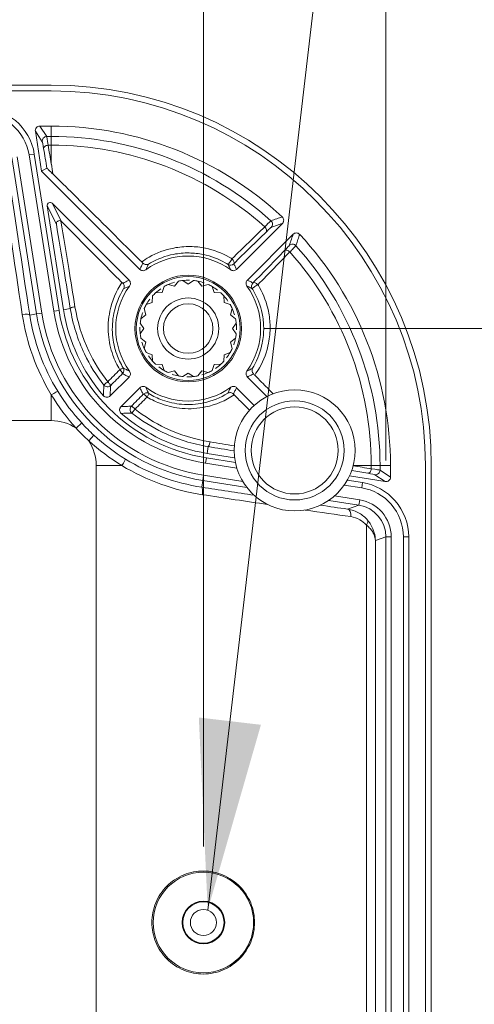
# Model space of a CAD drawing. Header units: millimetres. Extents: x 18 to 1379, y 18 to 1061.
# Tile 15 of 33: x 342 to 372, y 226 to 290. Entities that reach past the tile are written whole.
import ezdxf

# ---------------------------------------------------------------- set-up
doc = ezdxf.new("R2010")
doc.units = ezdxf.units.MM
doc.header["$LTSCALE"] = 5
for name, color, linetype, lineweight in [('Dimension (ANSI)', 7, 'Continuous', 9), ('Symbol (ANSI)', 7, 'Continuous', 9), ('Visible (ANSI)', 7, 'Continuous', 9), ('Visible Narrow (ANSI)', 7, 'Continuous', 9)]:
    doc.layers.add(name, color=color, linetype=linetype, lineweight=lineweight)
doc.styles.add('Note Text (ANSI)', font='arial.ttf')
doc.dimstyles.new('Default - mm_inch (ANSI)', dxfattribs={"dimscale": 5, "dimtxt": 1.7, "dimasz": 2, "dimexe": 3.175, "dimexo": 1, "dimgap": 0.8, "dimtad": 0, "dimtih": 1, "dimtoh": 1, "dimrnd": 1e-08, "dimzin": 4, "dimdsep": 46, "dimtxsty": 'Note Text (ANSI)', "dimblk": 'Filled-1', "dimcen": 0.09, "dimdle": 10, "dimclrd": 256, "dimclre": 256, "dimclrt": 256, "dimadec": 1, "dimazin": 0, "dimtfac": 1.176471, "dimtofl": 0, "dimtmove": 0, "dimatfit": 3, "dimfxl": 1, "dimtolj": 1, "dimtzin": 0, "dimlwd": -1, "dimlwe": -1, "dimarcsym": 0})
doc.dimstyles.new('Default - mm_inch (ANSI)$7', dxfattribs={"dimscale": 5, "dimtxt": 1.7, "dimasz": 2.5, "dimexe": 3.175, "dimexo": 1, "dimgap": 0.8, "dimtad": 0, "dimtih": 1, "dimtoh": 1, "dimrnd": 1e-08, "dimzin": 4, "dimdsep": 46, "dimtxsty": 'Note Text (ANSI)', "dimblk": 'Filled-1', "dimcen": 0.09, "dimdle": 10, "dimclrd": 256, "dimclre": 256, "dimclrt": 256, "dimadec": 1, "dimazin": 0, "dimtfac": 1.176471, "dimtofl": 0, "dimtmove": 0, "dimatfit": 3, "dimfxl": 1, "dimtolj": 1, "dimtzin": 0, "dimlwd": -1, "dimlwe": -1, "dimarcsym": 0})

# ---------------------------------------------------------------- blocks, each defined once
blk = doc.blocks.new('Filled-1')
at = {"color": 0}
for p, q in [((0, 0), (-1, 0.15)), ((-1, 0.15), (-1, -0.15)), ((-1, 0), (0, 0)), ((-1, -0.15), (0, 0))]:
    blk.add_line(p, q, dxfattribs=at)
at = {"color": 0, "flags": 128}
blk.add_lwpolyline([(-1, -0.15), (0, 0), (-1, 0.15), (-1, -0.15)], dxfattribs=at)
at = {"color": 0}
blk.add_solid([(-1, -0.15), (0, 0), (-1, 0.15), (-1, -0.15)], dxfattribs=at)
blk = doc.blocks.new('*D38')
at = {"layer": 'Defpoints', "color": 0, "transparency": 16777216}
for p in [(366.045, 372.38), (172.049, 256.398), (366.045, 256.398)]:
    blk.add_point(p, dxfattribs=at)
at = {"layer": 'Dimension (ANSI)', "transparency": 16777216}
for p, q in [((172.049, 261.398), (172.049, 388.255)), ((366.045, 261.398), (366.045, 388.255)), ((182.049, 372.38), (222.667, 372.38)), ((356.045, 372.38), (269.717, 372.38))]:
    blk.add_line(p, q, dxfattribs=at)
at = {"layer": 'Dimension (ANSI)', "transparency": 16777216, "xscale": 10, "yscale": 10, "zscale": 10, "rotation": 180}
blk.add_blockref('Filled-1', (172.049, 372.38), dxfattribs=at)
at = {"layer": 'Dimension (ANSI)', "transparency": 16777216, "xscale": 10, "yscale": 10, "zscale": 10}
blk.add_blockref('Filled-1', (366.045, 372.38), dxfattribs=at)
at = {"layer": 'Dimension (ANSI)', "transparency": 16777216, "char_height": 8.5, "attachment_point": 5, "style": 'Note Text (ANSI)'}
for s, insert in [('\\A1; 194.00', (246.192, 380.72)), ('\\A1;[7.64]', (246.192, 362.933))]:
    blk.add_mtext(s, dxfattribs=dict(at, insert=insert))
blk = doc.blocks.new('*D39')
at = {"layer": 'Defpoints', "color": 0, "transparency": 16777216}
for p in [(184.047, 352.806), (184.047, 231.07), (354.047, 231.07)]:
    blk.add_point(p, dxfattribs=at)
at = {"layer": 'Dimension (ANSI)', "transparency": 16777216}
for p, q in [((184.047, 236.07), (184.047, 368.681)), ((354.047, 236.07), (354.047, 368.681)), ((194.047, 352.806), (268.474, 352.806)), ((344.047, 352.806), (315.524, 352.806))]:
    blk.add_line(p, q, dxfattribs=at)
at = {"layer": 'Dimension (ANSI)', "transparency": 16777216, "xscale": 10, "yscale": 10, "zscale": 10, "rotation": 180}
blk.add_blockref('Filled-1', (184.047, 352.806), dxfattribs=at)
at = {"layer": 'Dimension (ANSI)', "transparency": 16777216, "xscale": 10, "yscale": 10, "zscale": 10}
blk.add_blockref('Filled-1', (354.047, 352.806), dxfattribs=at)
at = {"layer": 'Dimension (ANSI)', "transparency": 16777216, "char_height": 8.5, "attachment_point": 5, "style": 'Note Text (ANSI)'}
for s, insert in [('\\A1; 170.00', (291.999, 361.145)), ('\\A1;[6.69]', (291.999, 343.358))]:
    blk.add_mtext(s, dxfattribs=dict(at, insert=insert))
blk = doc.blocks.new('*D42')
at = {"layer": 'Defpoints', "color": 0, "transparency": 16777216}
for p in [(353.047, 270.07), (353.047, 102.07), (394.131, 102.07)]:
    blk.add_point(p, dxfattribs=at)
at = {"layer": 'Dimension (ANSI)', "transparency": 16777216}
for p, q in [((358.047, 270.07), (410.006, 270.07)), ((394.131, 260.07), (394.131, 203.857)), ((394.131, 112.07), (394.131, 168.283)), ((358.047, 102.07), (410.006, 102.07))]:
    blk.add_line(p, q, dxfattribs=at)
at = {"layer": 'Dimension (ANSI)', "transparency": 16777216, "xscale": 10, "yscale": 10, "zscale": 10}
for p, rotation in [((394.131, 270.07), 90), ((394.131, 102.07), 270)]:
    blk.add_blockref('Filled-1', p, dxfattribs=dict(at, rotation=rotation))
at = {"layer": 'Dimension (ANSI)', "transparency": 16777216, "char_height": 8.5, "attachment_point": 5, "style": 'Note Text (ANSI)'}
for s, insert in [('\\A1; 168.00', (394.131, 194.41)), ('\\A1;[6.61]', (394.131, 176.623))]:
    blk.add_mtext(s, dxfattribs=dict(at, insert=insert))

msp = doc.modelspace()

# ---------------------------------------------------------------- linework, layer by layer
at = {"layer": 'Visible (ANSI)'}
for p, q in [((194.047, 286.056), (344.047, 286.056)), ((344.047, 285.67), (194.047, 285.67)), ((344.047, 283.368), (343.295, 283.368)), ((342.998, 283.021), (343.412, 280.413)), ((343.075, 271.029), (341.449, 281.296)), ((343.421, 271.084), (341.795, 281.351)), ((344.211, 271.209), (342.585, 281.476)), ((342.931, 281.531), (344.557, 271.264)), ((343.763, 280.592), (343.412, 280.413)), ((343.412, 280.413), (349.866, 273.958)), ((343.774, 278.124), (344.853, 271.31)), ((349.159, 273.251), (344.113, 278.297)), ((356.228, 273.958), (359.239, 276.968)), ((359.946, 276.261), (356.936, 273.251)), ((351.477, 272.829), (351.33, 272.433)), ((352.145, 272.848), (351.738, 272.962)), ((352.407, 273.18), (352.145, 272.848)), ((353.047, 272.991), (352.696, 273.225)), ((353.399, 273.225), (353.047, 272.991)), ((353.95, 272.848), (353.688, 273.18)), ((354.357, 272.962), (353.95, 272.848)), ((354.764, 272.433), (354.618, 272.829)), ((350.701, 272.209), (350.684, 271.787)), ((351.33, 272.433), (350.908, 272.416)), ((355.187, 272.416), (354.764, 272.433)), ((355.41, 271.787), (355.393, 272.209)), ((350.684, 271.787), (350.288, 271.64)), ((355.807, 271.64), (355.41, 271.787)), ((350.269, 270.972), (349.938, 270.71)), ((350.155, 271.379), (350.269, 270.972)), ((355.825, 270.972), (355.94, 271.379)), ((356.157, 270.71), (355.825, 270.972)), ((349.892, 270.422), (350.126, 270.07)), ((355.968, 270.07), (356.203, 270.422)), ((350.126, 270.07), (349.892, 269.718)), ((356.203, 269.718), (355.968, 270.07)), ((349.938, 269.429), (350.269, 269.167)), ((350.269, 269.167), (350.155, 268.76)), ((355.825, 269.167), (356.157, 269.429)), ((355.94, 268.76), (355.825, 269.167)), ((350.288, 268.5), (350.684, 268.353)), ((350.684, 268.353), (350.701, 267.931)), ((355.393, 267.931), (355.41, 268.353)), ((355.41, 268.353), (355.807, 268.5)), ((350.908, 267.724), (351.33, 267.707)), ((351.33, 267.707), (351.477, 267.31)), ((354.618, 267.31), (354.764, 267.707)), ((354.764, 267.707), (355.187, 267.724)), ((351.738, 267.177), (352.145, 267.292)), ((352.145, 267.292), (352.407, 266.96)), ((352.696, 266.914), (353.047, 267.149)), ((353.047, 267.149), (353.399, 266.914)), ((353.688, 266.96), (353.95, 267.292)), ((353.95, 267.292), (354.357, 267.177)), ((347.917, 265.647), (349.159, 266.889)), ((356.936, 266.889), (358.223, 265.601)), ((349.866, 266.182), (348.624, 264.939)), ((357.387, 265.023), (356.228, 266.182)), ((354.288, 261.876), (356.102, 261.589)), ((356.246, 260.908), (354.186, 261.234)), ((354.241, 261.579), (356.152, 261.277)), ((366.346, 260.317), (366.346, 261.07)), ((368.647, 111.07), (368.647, 261.07)), ((369.033, 261.07), (369.033, 111.07)), ((356.902, 259.639), (354.006, 260.098)), ((356.632, 260.036), (354.061, 260.444)), ((363.507, 260.112), (364.509, 259.953)), ((363.651, 260.393), (365.999, 260.021)), ((364.454, 259.608), (363.303, 259.79)), ((364.274, 258.472), (362.288, 258.786)), ((364.329, 258.817), (362.667, 259.081)), ((366.045, 256.398), (366.045, 115.741)), ((366.395, 115.741), (366.395, 256.398)), ((367.195, 115.741), (367.195, 256.398)), ((367.545, 256.398), (367.545, 115.741))]:
    msp.add_line(p, q, dxfattribs=at)
for centre, radius in [((353.047, 270.07), 3.5), ((353.047, 270.07), 3.412), ((353.047, 270.07), 2.007), ((353.047, 270.07), 1.626), ((360.047, 262.07), 3.975), ((354.047, 231.07), 3.3), ((354.047, 231.07), 1.4)]:
    msp.add_circle(centre, radius, dxfattribs=at)
for centre, radius, start, end in [((344.047, 261.07), 24.986, 0, 90), ((344.047, 261.07), 24.6, 0, 90), ((344.047, 261.07), 22.298, 47.08372, 90), ((344.047, 261.07), 22.298, 0, 42.91628), ((353.047, 270.07), 4.762, 54.09228, 125.90772), ((353.047, 270.07), 4.763, 144.09228, 215.90772), ((353.047, 270.07), 3.175, 114.35966, 119.64034), ((353.047, 270.07), 3.175, 96.35966, 101.64034), ((353.047, 270.07), 3.175, 78.35966, 83.64034), ((353.047, 270.07), 3.175, 60.35966, 65.64034), ((353.047, 270.07), 4.762, 324.09228, 35.90772), ((353.047, 270.07), 3.175, 132.35966, 137.64034), ((353.047, 270.07), 3.175, 42.35966, 47.64034), ((353.047, 270.07), 3.175, 150.35966, 155.64034), ((353.047, 270.07), 3.175, 24.35966, 29.64034), ((356.064, 273.086), 13.15, 189, 261), ((356.064, 273.086), 12.8, 189, 261), ((356.064, 273.086), 12, 189, 261), ((356.064, 273.086), 11.65, 189, 261), ((356.064, 273.086), 11.35, 189, 220.84851), ((353.047, 270.07), 3.175, 168.35966, 173.64034), ((353.047, 270.07), 3.175, 6.35966, 11.64034), ((353.047, 270.07), 3.175, 186.35966, 191.64034), ((353.047, 270.07), 3.175, 348.35966, 353.64034), ((353.047, 270.07), 3.175, 204.35966, 209.64034), ((353.047, 270.07), 3.175, 330.35966, 335.64034), ((353.047, 270.07), 3.175, 222.35966, 227.64034), ((353.047, 270.07), 3.175, 312.35966, 317.64034), ((353.047, 270.07), 3.175, 240.35966, 245.64034), ((353.047, 270.07), 3.175, 294.35966, 299.64034), ((353.047, 270.07), 3.175, 258.35966, 263.64034), ((353.047, 270.07), 3.175, 276.35966, 281.64034), ((353.047, 270.07), 4.763, 234.09228, 305.90772), ((356.064, 273.086), 11.35, 229.15149, 261)]:
    msp.add_arc(centre, radius, start, end, dxfattribs=at)
for centre, major_axis, ratio, start_param, end_param in [((343.295, 283.068), (-0.166, 0.25), 0.999122, 5.697115, 7.424253), ((343.972, 278.156), (-0.091, 0.178), 0.998408, 5.027017, 7.539354), ((366.045, 260.317), (0.25, -0.166), 0.999122, 5.142117, 6.869256), ((363.944, 256.397), (1.985, 0.69), 0.999317, 5.948778, 7.361999)]:
    msp.add_ellipse(centre, major_axis=major_axis, ratio=ratio, start_param=start_param, end_param=end_param, dxfattribs=at)
for points, knots in [([(339.376, 284.568), (340.214, 284.568), (341.048, 284.264), (341.69, 283.725), (342.347, 283.173), (342.796, 282.379), (342.931, 281.531)], [-0.334407, -0.334407, -0.334407, -0.334407, 0.363572, 0.363572, 0.363572, 1.078813, 1.078813, 1.078813, 1.078813]), ([(342.585, 281.476), (342.464, 282.242), (342.058, 282.959), (341.465, 283.457), (340.886, 283.944), (340.132, 284.218), (339.376, 284.218)], [-1.078813, -1.078813, -1.078813, -1.078813, -0.363572, -0.363572, -0.363572, 0.334407, 0.334407, 0.334407, 0.334407]), ([(343.763, 280.592), (343.763, 280.592), (343.77, 280.587), (343.793, 280.565), (343.818, 280.542), (343.891, 280.473), (343.939, 280.426), (344.039, 280.329), (344.093, 280.276), (344.149, 280.221)], [0, 0, 0, 0, 0.011052, 0.011052, 0.02975374, 0.02975374, 0.05186425, 0.05186425, 0.07259333, 0.07259333, 0.07259333, 0.07259333]), ([(344.149, 280.221), (344.116, 280.436), (344.083, 280.649), (344.049, 280.867), (344.048, 280.873), (344.047, 280.88)], [0.03438192, 0.03438192, 0.03438192, 0.03438192, 0.11239941, 0.11239941, 0.11473674, 0.11473674, 0.11473674, 0.11473674]), ([(349.989, 274.442), (349.837, 274.593), (349.685, 274.744), (348.115, 276.305), (346.719, 277.687), (345.054, 279.33), (344.602, 279.775), (344.149, 280.221)], [8.945199, 8.945199, 8.945199, 8.945199, 9.0048578, 9.0048578, 9.562907, 9.562907, 9.7558747, 9.7558747, 9.7558747, 9.7558747]), ([(359.231, 277.4), (359.26, 277.373), (359.283, 277.342), (359.315, 277.271), (359.325, 277.232), (359.328, 277.154), (359.322, 277.115), (359.301, 277.058), (359.292, 277.038), (359.268, 277.001), (359.254, 276.984), (359.239, 276.968)], [0, 0, 0, 0, 0.01171532, 0.01171532, 0.02342607, 0.02342607, 0.03513981, 0.03513981, 0.04173392, 0.04173392, 0.04832911, 0.04832911, 0.04832911, 0.04832911]), ([(344.38, 276.935), (344.38, 276.935), (344.38, 276.936), (344.378, 276.954), (344.378, 276.971), (344.384, 277.006), (344.389, 277.024), (344.408, 277.065), (344.425, 277.088), (344.467, 277.123), (344.49, 277.136), (344.54, 277.152), (344.565, 277.155), (344.616, 277.153), (344.64, 277.147), (344.669, 277.134), (344.674, 277.132), (344.68, 277.129)], [-0.05168201, -0.05168201, -0.05168201, -0.05168201, -0.05143981, -0.05143981, -0.04428996, -0.04428996, -0.03722155, -0.03722155, -0.02676598, -0.02676598, -0.01777054, -0.01777054, -0.00960245, -0.00960245, -0.00189195, -0.00189195, 0, 0, 0, 0]), ([(344.726, 277.093), (345.847, 275.959), (347.092, 274.704), (348.468, 273.32), (348.579, 273.208), (348.691, 273.095)], [7.5200238, 7.5200238, 7.5200238, 7.5200238, 8.0188156, 8.0188156, 8.0627961, 8.0627961, 8.0627961, 8.0627961]), ([(359.946, 276.261), (359.973, 276.289), (360.006, 276.311), (360.078, 276.341), (360.117, 276.349), (360.195, 276.349), (360.234, 276.342), (360.29, 276.319), (360.31, 276.309), (360.346, 276.284), (360.363, 276.269), (360.378, 276.253)], [0, 0, 0, 0, 0.0117308, 0.0117308, 0.02345175, 0.02345175, 0.03516466, 0.03516466, 0.04174702, 0.04174702, 0.04832996, 0.04832996, 0.04832996, 0.04832996]), ([(349.989, 274.442), (350.015, 274.416), (350.042, 274.389), (350.07, 274.361), (350.073, 274.358), (350.075, 274.355)], [0, 0, 0, 0, 0.01116554, 0.01116554, 0.01235143, 0.01235143, 0.01235143, 0.01235143]), ([(350.075, 274.355), (350.093, 274.337), (350.112, 274.323), (350.158, 274.294), (350.186, 274.282), (350.251, 274.265), (350.29, 274.262), (350.369, 274.272), (350.406, 274.285), (350.44, 274.305), (350.44, 274.305), (350.441, 274.305)], [0, 0, 0, 0, 0.00784324, 0.00784324, 0.01923983, 0.01923983, 0.03595817, 0.03595817, 0.05338012, 0.05338012, 0.05373672, 0.05373672, 0.05373672, 0.05373672]), ([(350.254, 273.927), (350.223, 273.904), (350.187, 273.888), (350.111, 273.869), (350.071, 273.868), (350.001, 273.879), (349.971, 273.888), (349.914, 273.917), (349.889, 273.936), (349.866, 273.958)], [0, 0, 0, 0, 0.01172172, 0.01172172, 0.02344126, 0.02344126, 0.03295792, 0.03295792, 0.04247461, 0.04247461, 0.04247461, 0.04247461]), ([(356.228, 273.958), (356.201, 273.93), (356.168, 273.909), (356.096, 273.878), (356.057, 273.871), (355.987, 273.87), (355.955, 273.875), (355.895, 273.894), (355.866, 273.909), (355.84, 273.927)], [0, 0, 0, 0, 0.01171788, 0.01171788, 0.02343538, 0.02343538, 0.03295471, 0.03295471, 0.04247443, 0.04247443, 0.04247443, 0.04247443]), ([(348.751, 273.036), (348.749, 273.038), (348.747, 273.04), (348.727, 273.06), (348.709, 273.077), (348.691, 273.095)], [0.041942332, 0.041942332, 0.041942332, 0.041942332, 0.042839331, 0.042839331, 0.050442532, 0.050442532, 0.050442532, 0.050442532]), ([(348.751, 273.036), (348.775, 273.012), (348.794, 272.985), (348.825, 272.924), (348.834, 272.889), (348.842, 272.822), (348.84, 272.79), (348.827, 272.728), (348.815, 272.698), (348.799, 272.67), (348.798, 272.669), (348.798, 272.669)], [-0.04526982, -0.04526982, -0.04526982, -0.04526982, -0.03509484, -0.03509484, -0.02319475, -0.02319475, -0.0117536, -0.0117536, 0, 0, 0.00027066, 0.00027066, 0.00027066, 0.00027066]), ([(349.159, 273.251), (349.187, 273.223), (349.209, 273.191), (349.239, 273.119), (349.247, 273.08), (349.247, 273.009), (349.242, 272.978), (349.223, 272.917), (349.208, 272.889), (349.19, 272.863)], [0, 0, 0, 0, 0.01171788, 0.01171788, 0.02343538, 0.02343538, 0.03295471, 0.03295471, 0.04247443, 0.04247443, 0.04247443, 0.04247443]), ([(356.905, 272.863), (356.882, 272.895), (356.865, 272.93), (356.847, 273.006), (356.845, 273.046), (356.856, 273.116), (356.866, 273.146), (356.894, 273.203), (356.913, 273.229), (356.936, 273.251)], [0, 0, 0, 0, 0.01172172, 0.01172172, 0.02344126, 0.02344126, 0.03295792, 0.03295792, 0.04247461, 0.04247461, 0.04247461, 0.04247461]), ([(349.19, 267.277), (349.213, 267.245), (349.229, 267.209), (349.248, 267.133), (349.249, 267.094), (349.239, 267.024), (349.229, 266.994), (349.2, 266.937), (349.181, 266.911), (349.159, 266.889)], [0, 0, 0, 0, 0.01172172, 0.01172172, 0.02344126, 0.02344126, 0.03295792, 0.03295792, 0.04247461, 0.04247461, 0.04247461, 0.04247461]), ([(356.936, 266.889), (356.908, 266.916), (356.886, 266.949), (356.856, 267.021), (356.848, 267.06), (356.848, 267.131), (356.852, 267.162), (356.872, 267.223), (356.886, 267.251), (356.905, 267.277)], [0, 0, 0, 0, 0.01171788, 0.01171788, 0.02343538, 0.02343538, 0.03295471, 0.03295471, 0.04247443, 0.04247443, 0.04247443, 0.04247443]), ([(357.333, 267.098), (357.315, 267.116), (357.3, 267.134), (357.271, 267.181), (357.26, 267.209), (357.242, 267.273), (357.239, 267.313), (357.249, 267.392), (357.263, 267.429), (357.282, 267.462), (357.282, 267.463), (357.283, 267.463)], [-0.06339923, -0.06339923, -0.06339923, -0.06339923, -0.05408387, -0.05408387, -0.04054822, -0.04054822, -0.02069195, -0.02069195, 0, 0, 0.00042353, 0.00042353, 0.00042353, 0.00042353]), ([(357.333, 267.098), (357.343, 267.088), (357.353, 267.078), (357.381, 267.049), (357.4, 267.03), (357.419, 267.012)], [0.04381224, 0.04381224, 0.04381224, 0.04381224, 0.04811253, 0.04811253, 0.05616559, 0.05616559, 0.05616559, 0.05616559]), ([(358.637, 265.786), (358.383, 266.042), (358.128, 266.298), (357.721, 266.708), (357.57, 266.86), (357.419, 267.012)], [7.7874166, 7.7874166, 7.7874166, 7.7874166, 7.8887593, 7.8887593, 7.9484181, 7.9484181, 7.9484181, 7.9484181]), ([(349.866, 266.182), (349.894, 266.209), (349.927, 266.231), (349.999, 266.261), (350.037, 266.269), (350.108, 266.27), (350.14, 266.265), (350.2, 266.245), (350.229, 266.231), (350.254, 266.212)], [0, 0, 0, 0, 0.01171788, 0.01171788, 0.02343538, 0.02343538, 0.03295471, 0.03295471, 0.04247443, 0.04247443, 0.04247443, 0.04247443]), ([(356.013, 265.773), (355.99, 265.797), (355.963, 265.816), (355.901, 265.847), (355.867, 265.857), (355.8, 265.865), (355.767, 265.863), (355.705, 265.849), (355.675, 265.838), (355.647, 265.821), (355.647, 265.821), (355.646, 265.82)], [0, 0, 0, 0, 0.01011722, 0.01011722, 0.02194975, 0.02194975, 0.03332595, 0.03332595, 0.04501283, 0.04501283, 0.04528195, 0.04528195, 0.04528195, 0.04528195]), ([(355.84, 266.212), (355.872, 266.235), (355.908, 266.252), (355.984, 266.27), (356.023, 266.272), (356.093, 266.261), (356.124, 266.251), (356.18, 266.223), (356.206, 266.204), (356.228, 266.182)], [0, 0, 0, 0, 0.01172172, 0.01172172, 0.02344126, 0.02344126, 0.03295792, 0.03295792, 0.04247461, 0.04247461, 0.04247461, 0.04247461]), ([(356.073, 265.714), (356.185, 265.602), (356.297, 265.49), (356.633, 265.156), (356.857, 264.934), (357.079, 264.714)], [9.0512043, 9.0512043, 9.0512043, 9.0512043, 9.0951848, 9.0951848, 9.1829659, 9.1829659, 9.1829659, 9.1829659]), ([(347.917, 265.647), (347.889, 265.619), (347.857, 265.597), (347.784, 265.567), (347.746, 265.559), (347.668, 265.558), (347.629, 265.566), (347.571, 265.589), (347.55, 265.601), (347.511, 265.628), (347.493, 265.644), (347.478, 265.662)], [0, 0, 0, 0, 0.011721, 0.011721, 0.02343824, 0.02343824, 0.03515404, 0.03515404, 0.04228599, 0.04228599, 0.04941846, 0.04941846, 0.04941846, 0.04941846]), ([(348.64, 264.5), (348.61, 264.526), (348.586, 264.557), (348.551, 264.627), (348.54, 264.665), (348.534, 264.743), (348.539, 264.782), (348.558, 264.842), (348.568, 264.863), (348.592, 264.904), (348.607, 264.923), (348.624, 264.939)], [0, 0, 0, 0, 0.01172098, 0.01172098, 0.02343819, 0.02343819, 0.03515396, 0.03515396, 0.04228596, 0.04228596, 0.04941846, 0.04941846, 0.04941846, 0.04941846]), ([(364.509, 259.953), (365.336, 259.822), (366.113, 259.392), (366.663, 258.76), (367.226, 258.112), (367.545, 257.257), (367.545, 256.398)], [-1.078813, -1.078813, -1.078813, -1.078813, -0.380834, -0.380834, -0.380834, 0.334407, 0.334407, 0.334407, 0.334407]), ([(367.195, 256.398), (367.195, 257.173), (366.907, 257.945), (366.398, 258.53), (365.902, 259.101), (365.201, 259.489), (364.454, 259.608)], [-0.334407, -0.334407, -0.334407, -0.334407, 0.380834, 0.380834, 0.380834, 1.078813, 1.078813, 1.078813, 1.078813]), ([(366.395, 256.398), (366.395, 256.982), (366.178, 257.564), (365.795, 258.005), (365.421, 258.435), (364.892, 258.728), (364.329, 258.817)], [-0.334407, -0.334407, -0.334407, -0.334407, 0.380834, 0.380834, 0.380834, 1.078813, 1.078813, 1.078813, 1.078813]), ([(357.41, 231.07), (357.41, 230.647), (357.326, 230.198), (356.989, 229.376), (356.737, 229.003), (356.149, 228.4), (355.769, 228.134), (354.933, 227.779), (354.477, 227.691), (353.626, 227.687), (353.173, 227.769), (352.334, 228.113), (351.949, 228.375), (351.345, 228.979), (351.085, 229.358), (350.74, 230.191), (350.655, 230.645), (350.655, 231.495), (350.74, 231.948), (351.085, 232.781), (351.345, 233.161), (351.949, 233.765), (352.334, 234.027), (353.173, 234.371), (353.626, 234.453), (354.477, 234.449), (354.933, 234.36), (355.769, 234.005), (356.149, 233.74), (356.737, 233.137), (356.989, 232.764), (357.326, 231.942), (357.41, 231.493), (357.41, 231.07)], [0, 0, 0, 0, 0.126862, 0.126862, 0.253724, 0.253724, 0.386532, 0.386532, 0.51934, 0.51934, 0.649583, 0.649583, 0.779827, 0.779827, 0.907404, 0.907404, 1.034981, 1.034981, 1.162558, 1.162558, 1.290136, 1.290136, 1.420379, 1.420379, 1.550622, 1.550622, 1.68343, 1.68343, 1.816238, 1.816238, 1.9431, 1.9431, 2.069962, 2.069962, 2.069962, 2.069962])]:
    msp.add_open_spline(points, degree=3, knots=knots, dxfattribs=at)
for points in [[(344.68, 277.129), (344.697, 277.119), (344.713, 277.107), (344.726, 277.093)], [(351.738, 272.962), (351.87, 273.022), (352.006, 273.072), (352.145, 273.114)], [(352.696, 273.225), (352.84, 273.241), (352.985, 273.247), (353.129, 273.244)], [(353.688, 273.18), (353.83, 273.15), (353.97, 273.111), (354.106, 273.063)], [(354.618, 272.829), (354.743, 272.758), (354.864, 272.677), (354.979, 272.589)], [(350.908, 272.416), (351.015, 272.513), (351.129, 272.604), (351.248, 272.686)], [(355.393, 272.209), (355.491, 272.102), (355.581, 271.988), (355.663, 271.869)], [(350.288, 271.64), (350.359, 271.766), (350.44, 271.887), (350.528, 272.002)], [(349.938, 270.71), (349.967, 270.852), (350.006, 270.992), (350.054, 271.129)], [(355.94, 271.379), (355.999, 271.247), (356.05, 271.111), (356.091, 270.973)], [(356.203, 270.422), (356.219, 270.278), (356.225, 270.133), (356.221, 269.988)], [(349.892, 269.718), (349.876, 269.862), (349.87, 270.007), (349.873, 270.152)], [(350.155, 268.76), (350.095, 268.892), (350.045, 269.028), (350.003, 269.167)], [(356.157, 269.429), (356.128, 269.287), (356.089, 269.148), (356.04, 269.011)], [(355.807, 268.5), (355.735, 268.374), (355.655, 268.253), (355.567, 268.138)], [(350.701, 267.931), (350.604, 268.038), (350.513, 268.151), (350.431, 268.271)], [(355.187, 267.724), (355.08, 267.626), (354.966, 267.536), (354.847, 267.454)], [(351.477, 267.31), (351.351, 267.382), (351.23, 267.462), (351.115, 267.55)], [(352.407, 266.96), (352.265, 266.989), (352.125, 267.028), (351.989, 267.077)], [(354.357, 267.177), (354.225, 267.118), (354.089, 267.067), (353.95, 267.026)], [(353.399, 266.914), (353.255, 266.898), (353.11, 266.892), (352.965, 266.896)], [(356.073, 265.714), (356.053, 265.734), (356.033, 265.754), (356.013, 265.773)]]:
    msp.add_open_spline(points, degree=3, dxfattribs=at)
at = {"layer": 'Visible Narrow (ANSI)'}
for p, q in [((343.295, 283.368), (343.75, 282.683)), ((344.047, 283.368), (344.047, 282.683)), ((343.454, 282.336), (342.998, 283.021)), ((343.75, 282.683), (344.047, 282.683)), ((344.047, 282.11), (344.047, 282.683)), ((344.047, 282.11), (343.838, 282.11)), ((344.047, 282.11), (344.047, 280.88)), ((342.585, 281.476), (342.931, 281.531)), ((344.38, 276.935), (343.774, 278.124)), ((344.113, 278.297), (344.726, 277.093)), ((343.075, 271.029), (342.633, 270.959)), ((343.075, 271.029), (343.421, 271.084)), ((344.211, 271.209), (344.557, 271.264)), ((344.853, 271.31), (345.297, 271.381)), ((344.047, 265.715), (344.047, 264.022)), ((194.047, 264.022), (344.047, 264.022)), ((346.045, 263.87), (345.677, 263.532)), ((346.509, 262.699), (346.848, 263.067)), ((354.288, 261.876), (354.358, 262.319)), ((354.186, 261.234), (354.241, 261.579)), ((347, 111.07), (347, 261.07)), ((348.693, 261.07), (347, 261.07)), ((365.087, 261.07), (363.894, 261.07)), ((365.087, 261.07), (365.66, 261.07)), ((365.087, 260.861), (365.087, 261.07)), ((365.66, 261.07), (365.66, 260.772)), ((366.346, 261.07), (365.66, 261.07)), ((365.66, 260.772), (366.346, 260.317)), ((354.006, 260.098), (353.936, 259.655)), ((354.006, 260.098), (354.061, 260.444)), ((364.454, 259.608), (364.509, 259.953)), ((365.999, 260.021), (365.314, 260.476)), ((364.274, 258.472), (364.329, 258.817)), ((363.528, 258.212), (364.274, 258.472)), ((364.762, 257.167), (364.762, 114.973)), ((366.045, 256.398), (365.352, 256.157)), ((365.352, 115.983), (365.352, 256.157)), ((366.045, 256.398), (366.395, 256.398)), ((367.195, 256.398), (367.545, 256.398))]:
    msp.add_line(p, q, dxfattribs=at)
for centre, radius in [((360.047, 262.07), 3.256), ((360.047, 262.07), 2.86), ((354.047, 231.07), 1.356), ((354.047, 231.07), 0.856)]:
    msp.add_circle(centre, radius, dxfattribs=at)
for centre, radius, start, end in [((344.047, 261.07), 21.613, 48.0725, 90), ((344.047, 261.07), 21.04, 48.18345, 90), ((344.047, 261.07), 21.613, 0, 41.9275), ((344.047, 261.07), 21.04, 0, 41.81655), ((344.047, 261.07), 2.952, 56.50071, 90), ((356.064, 273.086), 13.613, 222.60947, 227.39053), ((356.064, 273.086), 14.113, 222.60947, 227.39053), ((344.047, 261.07), 2.952, 0, 33.49929)]:
    msp.add_arc(centre, radius, start, end, dxfattribs=at)
for centre, major_axis, ratio, start_param, end_param in [((343.75, 282.383), (0.25, 0.166), 0.999122, 0.984726, 2.711865), ((343.939, 281.184), (-0.19, 1.5), 0.013915, 5.375944, 6.246515), ((343.643, 281.137), (-0.19, 1.2), 0.01724, 5.374976, 6.245547), ((343.838, 281.925), (-0.296, -0.051), 0.611718, 4.607407, 6.261122), ((345.974, 263.975), (-4.595, 29.001), 0.01724, 5.319772, 5.374976), ((346.271, 264.022), (-4.595, 29.301), 0.017072, 5.322709, 5.37503), ((343.72, 264.022), (-4.563, 29.301), 0.01696, 0.960206, 1.327713), ((344.213, 264.1), (-4.563, 28.801), 0.01724, 0.960115, 1.327623), ((357.952, 276.613), (0.209, -0.215), 0.616393, 0.022165, 1.613509), ((358.289, 276.927), (-0.098, 0.284), 0.999204, 3.594376, 5.218147), ((359.904, 275.311), (0.284, -0.098), 0.999204, 1.065038, 2.688809), ((359.59, 274.975), (-0.215, 0.209), 0.616393, 4.669676, 6.26102), ((355.825, 274.536), (-0.159, -0.255), 0.096095, 0.008767, 2.104103), ((355.825, 274.536), (-0.262, -0.147), 0.999836, 0.50233, 1.844037), ((355.825, 274.536), (0.21, -0.214), 0.513944, 0.020346, 1.61055), ((357.513, 272.848), (-0.255, -0.158), 0.999912, 4.941479, 6.283185), ((357.513, 272.848), (-0.255, -0.159), 0.096095, 4.179083, 6.274418), ((357.513, 272.848), (-0.214, 0.21), 0.513944, 4.672635, 6.262839), ((342.139, 270.881), (0.494, 0.076), 0.23551, 0.017958, 1.534532), ((345.593, 271.428), (-0.296, -0.048), 0.247748, 4.633287, 6.26517), ((348.522, 267.326), (0.257, 0.155), 0.065173, 0.008745, 1.420047), ((348.522, 267.326), (0.212, -0.213), 0.161195, 0.017685, 1.598014), ((348.522, 267.326), (0.257, 0.156), 0.999913, 4.95276, 6.283185), ((347.738, 266.545), (-0.236, -0.185), 0.038814, 4.592272, 6.265719), ((347.738, 266.545), (-0.299, 0.018), 0.999654, 0.725828, 2.415764), ((347.738, 266.545), (0.212, -0.213), 0.123535, 0.017588, 1.595127), ((344.047, 265.686), (0.426, 0.262), 0.049251, 0.017475, 1.540535), ((350.303, 265.545), (0.26, 0.15), 0.999837, 0.503813, 1.834238), ((350.303, 265.545), (-0.213, 0.212), 0.161195, 4.685171, 6.265501), ((350.303, 265.545), (0.155, 0.257), 0.065173, 4.863138, 6.27444), ((349.523, 264.76), (-0.018, 0.299), 0.999654, 0.725828, 2.415764), ((349.523, 264.76), (-0.213, 0.212), 0.123535, 4.688059, 6.265597), ((349.523, 264.76), (-0.185, -0.236), 0.038814, 0.017466, 1.690913), ((354.405, 262.615), (-0.048, -0.296), 0.247748, 0.018015, 1.649899), ((348.664, 261.07), (0.262, 0.426), 0.049251, 4.74265, 6.265711), ((346.953, 262.997), (29.001, -4.595), 0.01724, 0.90821, 0.95385), ((347, 263.293), (29.301, -4.595), 0.017072, 0.908155, 0.958979), ((364.902, 260.861), (-0.051, -0.296), 0.611718, 0.022063, 1.675778), ((364.114, 260.665), (1.2, -0.19), 0.01724, 0.037638, 0.90821), ((364.161, 260.962), (1.5, -0.19), 0.013915, 0.03667, 0.907242), ((365.361, 260.772), (0.166, 0.25), 0.999122, 3.571321, 5.29846), ((353.858, 259.161), (0.076, 0.494), 0.23551, 4.748654, 6.265227), ((347.078, 261.236), (28.801, -4.563), 0.01724, 4.955562, 5.080624), ((347, 260.742), (29.301, -4.563), 0.01696, 4.955472, 5.109505), ((347, 260.742), (29.301, -4.563), 0.01696, 5.202846, 5.32298), ((347.078, 261.236), (28.801, -4.563), 0.01724, 5.249389, 5.32307), ((363.45, 257.719), (0.072, 0.495), 0.567123, 4.795049, 6.261994), ((364.459, 257.167), (0.38, 0.325), 0.444126, 5.190967, 6.244525)]:
    msp.add_ellipse(centre, major_axis=major_axis, ratio=ratio, start_param=start_param, end_param=end_param, dxfattribs=at)
for points, knots in [([(358.489, 277.15), (358.615, 277.193), (358.741, 277.235), (358.988, 277.318), (359.11, 277.359), (359.231, 277.4)], [-1.993878, -1.993878, -1.993878, -1.993878, -0.996939, -0.996939, -0.030024, -0.030024, -0.030024, -0.030024]), ([(345.297, 271.381), (345.16, 272.218), (345.024, 273.046), (344.718, 274.909), (344.547, 275.936), (344.38, 276.935)], [0, 0, 0, 0, 0.2627552, 0.2627552, 0.6008236, 0.6008236, 0.6008236, 0.6008236]), ([(344.68, 277.129), (344.849, 276.116), (345.021, 275.074), (345.331, 273.187), (345.467, 272.351), (345.604, 271.505)], [-0.6022991, -0.6022991, -0.6022991, -0.6022991, -0.2627552, -0.2627552, 0, 0, 0, 0]), ([(358.076, 276.751), (358.235, 276.91), (358.358, 277.031), (358.463, 277.129), (358.484, 277.147), (358.489, 277.15)], [0, 0, 0, 0, 0.0685893, 0.0685893, 0.1045515, 0.1045515, 0.1045515, 0.1045515]), ([(358.501, 276.715), (358.496, 276.713), (358.479, 276.699), (358.394, 276.622), (358.293, 276.526), (358.164, 276.4)], [-0.1045515, -0.1045515, -0.1045515, -0.1045515, -0.0685893, -0.0685893, 0, 0, 0, 0]), ([(359.239, 276.968), (359.118, 276.927), (358.997, 276.886), (358.751, 276.801), (358.626, 276.758), (358.501, 276.715)], [0.030547, 0.030547, 0.030547, 0.030547, 0.996939, 0.996939, 1.993878, 1.993878, 1.993878, 1.993878]), ([(359.692, 275.523), (359.718, 275.598), (359.744, 275.674), (359.811, 275.869), (359.853, 275.989), (359.911, 276.159), (359.928, 276.21), (359.946, 276.261)], [0, 0, 0, 0, 0.598591, 0.598591, 1.556337, 1.556337, 1.963331, 1.963331, 1.963331, 1.963331]), ([(360.378, 276.253), (360.36, 276.202), (360.343, 276.151), (360.285, 275.979), (360.245, 275.859), (360.179, 275.663), (360.153, 275.587), (360.127, 275.511)], [-1.963854, -1.963854, -1.963854, -1.963854, -1.556337, -1.556337, -0.598591, -0.598591, 0, 0, 0, 0]), ([(349.989, 274.442), (350.146, 274.555), (350.308, 274.66), (350.976, 275.041), (351.523, 275.245), (352.45, 275.427), (352.816, 275.46), (353.184, 275.456), (353.521, 275.451), (353.859, 275.415), (354.727, 275.235), (355.25, 275.04), (355.799, 274.73), (355.863, 274.692), (355.927, 274.652)], [-0.8953345, -0.8953345, -0.8953345, -0.8953345, -0.8339778, -0.8339778, -0.6516811, -0.6516811, -0.5377457, -0.5377457, -0.5377457, -0.433736, -0.433736, -0.2673205, -0.2673205, -0.2449423, -0.2449423, -0.2449423, -0.2449423]), ([(359.378, 275.187), (359.444, 275.255), (359.502, 275.315), (359.639, 275.459), (359.689, 275.515), (359.692, 275.523)], [-0.1045515, -0.1045515, -0.1045515, -0.1045515, -0.0684706, -0.0684706, 0, 0, 0, 0]), ([(360.127, 275.511), (360.123, 275.501), (360.059, 275.433), (359.885, 275.256), (359.812, 275.182), (359.728, 275.098)], [0, 0, 0, 0, 0.0684706, 0.0684706, 0.1045515, 0.1045515, 0.1045515, 0.1045515]), ([(355.667, 274.281), (355.607, 274.318), (355.547, 274.354), (355.034, 274.644), (354.545, 274.827), (353.734, 274.995), (353.418, 275.029), (353.104, 275.034), (352.759, 275.039), (352.417, 275.008), (351.551, 274.839), (351.039, 274.649), (350.528, 274.358), (350.484, 274.332), (350.441, 274.305)], [0.2449423, 0.2449423, 0.2449423, 0.2449423, 0.2673205, 0.2673205, 0.433736, 0.433736, 0.5377457, 0.5377457, 0.5377457, 0.6516811, 0.6516811, 0.8339778, 0.8339778, 0.8512975, 0.8512975, 0.8512975, 0.8512975]), ([(349.866, 273.958), (349.881, 273.989), (349.897, 274.02), (349.93, 274.087), (349.949, 274.123), (349.967, 274.158), (349.986, 274.194), (350.005, 274.23), (350.041, 274.295), (350.058, 274.325), (350.075, 274.355)], [1.19041245, 1.19041245, 1.19041245, 1.19041245, 1.20735011, 1.20735011, 1.22708558, 1.22708558, 1.22708558, 1.24685438, 1.24685438, 1.26368837, 1.26368837, 1.26368837, 1.26368837]), ([(350.441, 274.305), (350.427, 274.278), (350.412, 274.251), (350.381, 274.19), (350.363, 274.155), (350.346, 274.121), (350.329, 274.086), (350.312, 274.052), (350.282, 273.987), (350.268, 273.957), (350.254, 273.927)], [-1.26245861, -1.26245861, -1.26245861, -1.26245861, -1.24685438, -1.24685438, -1.22708558, -1.22708558, -1.22708558, -1.20735011, -1.20735011, -1.19042036, -1.19042036, -1.19042036, -1.19042036]), ([(355.84, 273.927), (355.828, 273.955), (355.815, 273.983), (355.786, 274.044), (355.771, 274.076), (355.755, 274.109), (355.737, 274.144), (355.72, 274.179), (355.69, 274.236), (355.678, 274.259), (355.667, 274.281)], [1.19042036, 1.19042036, 1.19042036, 1.19042036, 1.20619748, 1.20619748, 1.22478031, 1.22478031, 1.22478031, 1.24481895, 1.24481895, 1.25778639, 1.25778639, 1.25778639, 1.25778639]), ([(356.037, 274.324), (356.05, 274.301), (356.063, 274.277), (356.095, 274.218), (356.115, 274.182), (356.134, 274.146), (356.151, 274.112), (356.169, 274.078), (356.2, 274.016), (356.214, 273.987), (356.228, 273.958)], [-1.25778639, -1.25778639, -1.25778639, -1.25778639, -1.24481895, -1.24481895, -1.22478031, -1.22478031, -1.22478031, -1.20619748, -1.20619748, -1.19041245, -1.19041245, -1.19041245, -1.19041245]), ([(348.551, 267.366), (348.366, 267.672), (348.213, 267.996), (347.939, 268.765), (347.842, 269.217), (347.804, 269.671), (347.761, 270.191), (347.794, 270.713), (348.041, 271.892), (348.314, 272.532), (348.691, 273.095)], [-0.8799043, -0.8799043, -0.8799043, -0.8799043, -0.773199, -0.773199, -0.6351892, -0.6351892, -0.6351892, -0.4772367, -0.4772367, -0.2639542, -0.2639542, -0.2639542, -0.2639542]), ([(348.751, 273.036), (348.78, 273.052), (348.809, 273.069), (348.877, 273.106), (348.915, 273.127), (348.953, 273.147), (348.99, 273.166), (349.027, 273.185), (349.095, 273.22), (349.127, 273.235), (349.159, 273.251)], [-1.265747, -1.265747, -1.265747, -1.265747, -1.24935061, -1.24935061, -1.22808933, -1.22808933, -1.22808933, -1.20785199, -1.20785199, -1.19041245, -1.19041245, -1.19041245, -1.19041245]), ([(349.19, 272.863), (349.159, 272.849), (349.128, 272.835), (349.062, 272.803), (349.026, 272.786), (348.991, 272.769), (348.954, 272.75), (348.917, 272.731), (348.853, 272.698), (348.825, 272.683), (348.798, 272.669)], [1.19042036, 1.19042036, 1.19042036, 1.19042036, 1.20785199, 1.20785199, 1.22808933, 1.22808933, 1.22808933, 1.24935061, 1.24935061, 1.26514491, 1.26514491, 1.26514491, 1.26514491]), ([(357.259, 272.689), (357.236, 272.701), (357.214, 272.713), (357.156, 272.742), (357.121, 272.76), (357.086, 272.777), (357.054, 272.793), (357.021, 272.809), (356.961, 272.837), (356.933, 272.85), (356.905, 272.863)], [-1.25778639, -1.25778639, -1.25778639, -1.25778639, -1.24481895, -1.24481895, -1.22478031, -1.22478031, -1.22478031, -1.20619748, -1.20619748, -1.19042036, -1.19042036, -1.19042036, -1.19042036]), ([(356.936, 273.251), (356.965, 273.237), (356.993, 273.223), (357.056, 273.191), (357.09, 273.174), (357.123, 273.156), (357.16, 273.137), (357.196, 273.118), (357.255, 273.086), (357.278, 273.073), (357.301, 273.06)], [1.19041245, 1.19041245, 1.19041245, 1.19041245, 1.20619748, 1.20619748, 1.22478031, 1.22478031, 1.22478031, 1.24481895, 1.24481895, 1.25778639, 1.25778639, 1.25778639, 1.25778639]), ([(357.63, 272.949), (357.669, 272.886), (357.707, 272.822), (358.018, 272.273), (358.213, 271.75), (358.392, 270.882), (358.429, 270.543), (358.433, 270.207), (358.438, 269.839), (358.404, 269.473), (358.223, 268.546), (358.019, 267.999), (357.638, 267.331), (357.533, 267.168), (357.419, 267.012)], [-0.7514946, -0.7514946, -0.7514946, -0.7514946, -0.7291626, -0.7291626, -0.5627498, -0.5627498, -0.4587418, -0.4587418, -0.4587418, -0.3448097, -0.3448097, -0.1625185, -0.1625185, -0.1011024, -0.1011024, -0.1011024, -0.1011024]), ([(348.798, 272.669), (348.5, 272.185), (348.283, 271.646), (348.066, 270.61), (348.035, 270.122), (348.077, 269.637), (348.113, 269.213), (348.204, 268.79), (348.461, 268.071), (348.605, 267.768), (348.779, 267.481)], [0.2859936, 0.2859936, 0.2859936, 0.2859936, 0.4772367, 0.4772367, 0.6351892, 0.6351892, 0.6351892, 0.773199, 0.773199, 0.8799043, 0.8799043, 0.8799043, 0.8799043]), ([(357.283, 267.463), (357.309, 267.507), (357.335, 267.551), (357.626, 268.062), (357.817, 268.573), (357.985, 269.44), (358.016, 269.782), (358.011, 270.127), (358.007, 270.441), (357.973, 270.757), (357.804, 271.568), (357.622, 272.057), (357.331, 272.57), (357.296, 272.63), (357.259, 272.689)], [0.1451394, 0.1451394, 0.1451394, 0.1451394, 0.1625185, 0.1625185, 0.3448097, 0.3448097, 0.4587418, 0.4587418, 0.4587418, 0.5627498, 0.5627498, 0.7291626, 0.7291626, 0.7514946, 0.7514946, 0.7514946, 0.7514946]), ([(344.047, 265.715), (343.554, 266.531), (343.144, 267.396), (342.506, 269.174), (342.277, 270.086), (342.139, 271)], [-0.5633253, -0.5633253, -0.5633253, -0.5633253, -0.2806243, -0.2806243, 0, 0, 0, 0]), ([(342.633, 270.959), (342.766, 270.092), (342.986, 269.228), (343.602, 267.542), (343.998, 266.722), (344.473, 265.949)], [0, 0, 0, 0, 0.2806243, 0.2806243, 0.5633253, 0.5633253, 0.5633253, 0.5633253]), ([(347.502, 266.36), (347.003, 266.993), (346.576, 267.682), (345.775, 269.355), (345.462, 270.365), (345.297, 271.381)], [0.2050655, 0.2050655, 0.2050655, 0.2050655, 0.4404758, 0.4404758, 0.7504602, 0.7504602, 0.7504602, 0.7504602]), ([(345.604, 271.505), (345.766, 270.506), (346.072, 269.515), (346.855, 267.872), (347.272, 267.197), (347.759, 266.576)], [-0.7504602, -0.7504602, -0.7504602, -0.7504602, -0.4404758, -0.4404758, -0.2050655, -0.2050655, -0.2050655, -0.2050655]), ([(349.159, 266.889), (349.125, 266.905), (349.092, 266.922), (349.02, 266.958), (348.982, 266.978), (348.943, 266.998), (348.905, 267.018), (348.867, 267.039), (348.797, 267.078), (348.766, 267.096), (348.734, 267.114)], [1.19041245, 1.19041245, 1.19041245, 1.19041245, 1.20878518, 1.20878518, 1.22995572, 1.22995572, 1.22995572, 1.25116502, 1.25116502, 1.26884318, 1.26884318, 1.26884318, 1.26884318]), ([(348.779, 267.481), (348.809, 267.465), (348.84, 267.448), (348.907, 267.413), (348.944, 267.394), (348.981, 267.376), (349.018, 267.358), (349.055, 267.339), (349.125, 267.306), (349.157, 267.291), (349.19, 267.277)], [-1.26884318, -1.26884318, -1.26884318, -1.26884318, -1.25116502, -1.25116502, -1.22995572, -1.22995572, -1.22995572, -1.20878518, -1.20878518, -1.19042036, -1.19042036, -1.19042036, -1.19042036]), ([(356.905, 267.277), (356.935, 267.29), (356.965, 267.304), (357.029, 267.335), (357.064, 267.351), (357.098, 267.368), (357.133, 267.386), (357.167, 267.403), (357.229, 267.435), (357.256, 267.449), (357.283, 267.463)], [1.19042036, 1.19042036, 1.19042036, 1.19042036, 1.20735011, 1.20735011, 1.22708558, 1.22708558, 1.22708558, 1.24685438, 1.24685438, 1.26245861, 1.26245861, 1.26245861, 1.26245861]), ([(357.333, 267.098), (357.303, 267.081), (357.273, 267.064), (357.207, 267.028), (357.172, 267.009), (357.136, 266.99), (357.1, 266.971), (357.064, 266.953), (356.998, 266.919), (356.967, 266.904), (356.936, 266.889)], [-1.26368837, -1.26368837, -1.26368837, -1.26368837, -1.24685438, -1.24685438, -1.22708558, -1.22708558, -1.22708558, -1.20735011, -1.20735011, -1.19041245, -1.19041245, -1.19041245, -1.19041245]), ([(347.478, 265.662), (347.479, 265.72), (347.481, 265.777), (347.484, 265.895), (347.486, 265.955), (347.488, 266.015), (347.49, 266.075), (347.492, 266.135), (347.497, 266.25), (347.499, 266.305), (347.502, 266.36)], [-2.712761, -2.712761, -2.712761, -2.712761, -2.052961, -2.052961, -1.363152, -1.363152, -1.363152, -0.681576, -0.681576, -0.064412, -0.064412, -0.064412, -0.064412]), ([(347.95, 266.333), (347.947, 266.279), (347.943, 266.225), (347.937, 266.112), (347.934, 266.053), (347.932, 265.994), (347.929, 265.935), (347.926, 265.875), (347.921, 265.759), (347.919, 265.703), (347.917, 265.647)], [0.064412, 0.064412, 0.064412, 0.064412, 0.681576, 0.681576, 1.363152, 1.363152, 1.363152, 2.052961, 2.052961, 2.712761, 2.712761, 2.712761, 2.712761]), ([(350.091, 265.757), (350.073, 265.788), (350.055, 265.82), (350.017, 265.889), (349.996, 265.928), (349.976, 265.966), (349.955, 266.004), (349.936, 266.042), (349.899, 266.114), (349.882, 266.148), (349.866, 266.182)], [-1.26884318, -1.26884318, -1.26884318, -1.26884318, -1.25116502, -1.25116502, -1.22995572, -1.22995572, -1.22995572, -1.20878518, -1.20878518, -1.19041245, -1.19041245, -1.19041245, -1.19041245]), ([(350.254, 266.212), (350.269, 266.18), (350.284, 266.147), (350.317, 266.078), (350.335, 266.041), (350.353, 266.004), (350.372, 265.967), (350.391, 265.93), (350.426, 265.862), (350.442, 265.832), (350.459, 265.801)], [1.19042036, 1.19042036, 1.19042036, 1.19042036, 1.20878518, 1.20878518, 1.22995572, 1.22995572, 1.22995572, 1.25116502, 1.25116502, 1.26884318, 1.26884318, 1.26884318, 1.26884318]), ([(356.073, 265.714), (355.51, 265.336), (354.869, 265.063), (353.689, 264.816), (353.167, 264.783), (352.648, 264.827), (352.194, 264.865), (351.741, 264.962), (350.972, 265.236), (350.648, 265.389), (350.343, 265.573)], [-0.8025346, -0.8025346, -0.8025346, -0.8025346, -0.5891472, -0.5891472, -0.4311989, -0.4311989, -0.4311989, -0.2931053, -0.2931053, -0.1865845, -0.1865845, -0.1865845, -0.1865845]), ([(350.459, 265.801), (350.745, 265.628), (351.047, 265.484), (351.766, 265.227), (352.189, 265.136), (352.614, 265.099), (353.099, 265.058), (353.586, 265.089), (354.622, 265.305), (355.162, 265.522), (355.646, 265.82)], [0.1865845, 0.1865845, 0.1865845, 0.1865845, 0.2931053, 0.2931053, 0.4311989, 0.4311989, 0.4311989, 0.5891472, 0.5891472, 0.7804952, 0.7804952, 0.7804952, 0.7804952]), ([(355.646, 265.82), (355.661, 265.848), (355.675, 265.875), (355.709, 265.939), (355.728, 265.976), (355.746, 266.014), (355.764, 266.049), (355.781, 266.084), (355.812, 266.151), (355.826, 266.182), (355.84, 266.212)], [-1.26514491, -1.26514491, -1.26514491, -1.26514491, -1.24935061, -1.24935061, -1.22808933, -1.22808933, -1.22808933, -1.20785199, -1.20785199, -1.19042036, -1.19042036, -1.19042036, -1.19042036]), ([(356.228, 266.182), (356.213, 266.15), (356.197, 266.118), (356.163, 266.049), (356.144, 266.012), (356.124, 265.976), (356.104, 265.938), (356.083, 265.899), (356.046, 265.832), (356.03, 265.803), (356.013, 265.773)], [1.19041245, 1.19041245, 1.19041245, 1.19041245, 1.20785199, 1.20785199, 1.22808933, 1.22808933, 1.22808933, 1.24935061, 1.24935061, 1.265747, 1.265747, 1.265747, 1.265747]), ([(348.624, 264.939), (348.68, 264.941), (348.737, 264.944), (348.853, 264.948), (348.912, 264.951), (348.972, 264.954), (349.031, 264.957), (349.09, 264.96), (349.203, 264.966), (349.256, 264.969), (349.31, 264.972)], [0.03001, 0.03001, 0.03001, 0.03001, 0.68981, 0.68981, 1.37962, 1.37962, 1.37962, 2.061195, 2.061195, 2.67836, 2.67836, 2.67836, 2.67836]), ([(349.337, 264.524), (349.282, 264.522), (349.228, 264.519), (349.113, 264.515), (349.053, 264.513), (348.993, 264.51), (348.932, 264.508), (348.872, 264.507), (348.754, 264.503), (348.697, 264.502), (348.64, 264.5)], [-2.67836, -2.67836, -2.67836, -2.67836, -2.061195, -2.061195, -1.37962, -1.37962, -1.37962, -0.68981, -0.68981, -0.03001, -0.03001, -0.03001, -0.03001]), ([(354.358, 262.319), (353.342, 262.484), (352.333, 262.797), (350.659, 263.598), (349.971, 264.026), (349.337, 264.524)], [0, 0, 0, 0, 0.3099844, 0.3099844, 0.5453947, 0.5453947, 0.5453947, 0.5453947]), ([(349.554, 264.781), (350.175, 264.294), (350.85, 263.877), (352.492, 263.094), (353.484, 262.789), (354.482, 262.627)], [-0.5453947, -0.5453947, -0.5453947, -0.5453947, -0.3099844, -0.3099844, 0, 0, 0, 0]), ([(348.926, 261.496), (349.697, 261.022), (350.515, 260.627), (352.2, 260.01), (353.067, 259.789), (353.936, 259.655)], [0, 0, 0, 0, 0.2818077, 0.2818077, 0.5633252, 0.5633252, 0.5633252, 0.5633252]), ([(353.977, 259.161), (353.06, 259.3), (352.145, 259.53), (350.368, 260.169), (349.506, 260.579), (348.693, 261.07)], [-0.5633252, -0.5633252, -0.5633252, -0.5633252, -0.2818077, -0.2818077, 0, 0, 0, 0]), ([(364.844, 257.485), (364.683, 257.675), (364.494, 257.829), (364.053, 258.084), (363.794, 258.173), (363.528, 258.212)], [-0.1387066, -0.1387066, -0.1387066, -0.1387066, -0.0749841, -0.0749841, 0, 0, 0, 0]), ([(363.736, 257.719), (363.943, 257.689), (364.145, 257.622), (364.489, 257.428), (364.636, 257.311), (364.762, 257.167)], [0, 0, 0, 0, 0.0749841, 0.0749841, 0.1387066, 0.1387066, 0.1387066, 0.1387066]), ([(365.352, 256.157), (365.348, 256.326), (365.324, 256.497), (365.23, 256.84), (365.158, 257.014), (364.998, 257.286), (364.926, 257.388), (364.844, 257.485)], [-0.1338504, -0.1338504, -0.1338504, -0.1338504, -0.0844984, -0.0844984, -0.0324994, -0.0324994, 0, 0, 0, 0]), ([(364.762, 257.167), (364.857, 257.093), (364.94, 257.016), (365.124, 256.808), (365.208, 256.677), (365.317, 256.415), (365.347, 256.286), (365.352, 256.157)], [0, 0, 0, 0, 0.0324994, 0.0324994, 0.0844984, 0.0844984, 0.1338504, 0.1338504, 0.1338504, 0.1338504])]:
    msp.add_open_spline(points, degree=3, knots=knots, dxfattribs=at)
for points in [[(355.927, 274.652), (356.672, 275.382), (357.39, 276.083), (358.076, 276.751)], [(358.164, 276.4), (357.485, 275.74), (356.774, 275.046), (356.037, 274.324)], [(357.301, 273.06), (358.023, 273.797), (358.717, 274.508), (359.378, 275.187)], [(359.728, 275.098), (359.061, 274.412), (358.359, 273.694), (357.63, 272.949)], [(347.759, 266.576), (348.023, 266.84), (348.287, 267.103), (348.551, 267.366)], [(348.734, 267.114), (348.473, 266.854), (348.212, 266.594), (347.95, 266.333)], [(345.677, 263.532), (345.067, 264.2), (344.522, 264.934), (344.047, 265.715)], [(344.473, 265.949), (344.928, 265.208), (345.456, 264.511), (346.045, 263.87)], [(349.31, 264.972), (349.571, 265.234), (349.832, 265.496), (350.091, 265.757)], [(350.343, 265.573), (350.081, 265.31), (349.818, 265.046), (349.554, 264.781)], [(348.693, 261.07), (347.912, 261.545), (347.177, 262.09), (346.509, 262.699)], [(346.848, 263.067), (347.488, 262.478), (348.186, 261.951), (348.926, 261.496)], [(354.482, 262.627), (355.02, 262.54), (355.554, 262.453), (356.083, 262.366)], [(356.072, 262.039), (355.506, 262.132), (354.935, 262.225), (354.358, 262.319)]]:
    msp.add_open_spline(points, degree=3, dxfattribs=at)

# ---------------------------------------------------------------- dimensions: what is measured, and where the dimension line sits
at = {"layer": 'Dimension (ANSI)'}
for base, p1, p2, angle, text, override, picture, middle in [((366.045, 372.38), (172.049, 256.398), (366.045, 256.398), 180, ' <>\\X[7.64]', {"dimgap": 0.8, "dimtih": 0, "dimtoh": 0, "dimdec": 2, "dimpost": '\\X', "dimtol": 0, "dimlim": 0, "dimtp": 0, "dimtm": 0, "dimtdec": 2, "dimatfit": 1}, '*D38', (246.192, 372.38)), ((184.047, 352.806), (354.047, 231.07), (184.047, 231.07), 180, ' <>\\X[6.69]', {"dimgap": 0.8, "dimtih": 0, "dimtoh": 0, "dimdec": 2, "dimpost": '\\X', "dimtol": 0, "dimlim": 0, "dimtp": 0, "dimtm": 0, "dimtdec": 2, "dimatfit": 1}, '*D39', (291.999, 352.806)), ((394.131, 102.07), (353.047, 270.07), (353.047, 102.07), 90, ' <>\\X[6.61]', {"dimgap": 0.8, "dimdec": 2, "dimpost": '\\X', "dimtol": 0, "dimlim": 0, "dimtp": 0, "dimtm": 0, "dimtdec": 2, "dimatfit": 1}, '*D42', (394.131, 186.07))]:
    dim = msp.add_linear_dim(base=base, p1=p1, p2=p2, angle=angle, text=text, dimstyle='Default - mm_inch (ANSI)', override=override, dxfattribs=at)
    dim.commit()
    dim.dimension.update_dxf_attribs({"geometry": picture, "text_midpoint": middle, "dimtype": 160})

# ---------------------------------------------------------------- leaders
at = {"layer": 'Symbol (ANSI)', "annotation_type": 0, "has_hookline": 1, "hookline_direction": 0, "text_width": 75.554}
msp.add_leader([(354.332, 231.878), (364.058, 314.812), (376.558, 314.812)], dimstyle='Default - mm_inch (ANSI)$7', override={"dimtad": 0}, dxfattribs=at)

doc.saveas('drawing.dxf')
